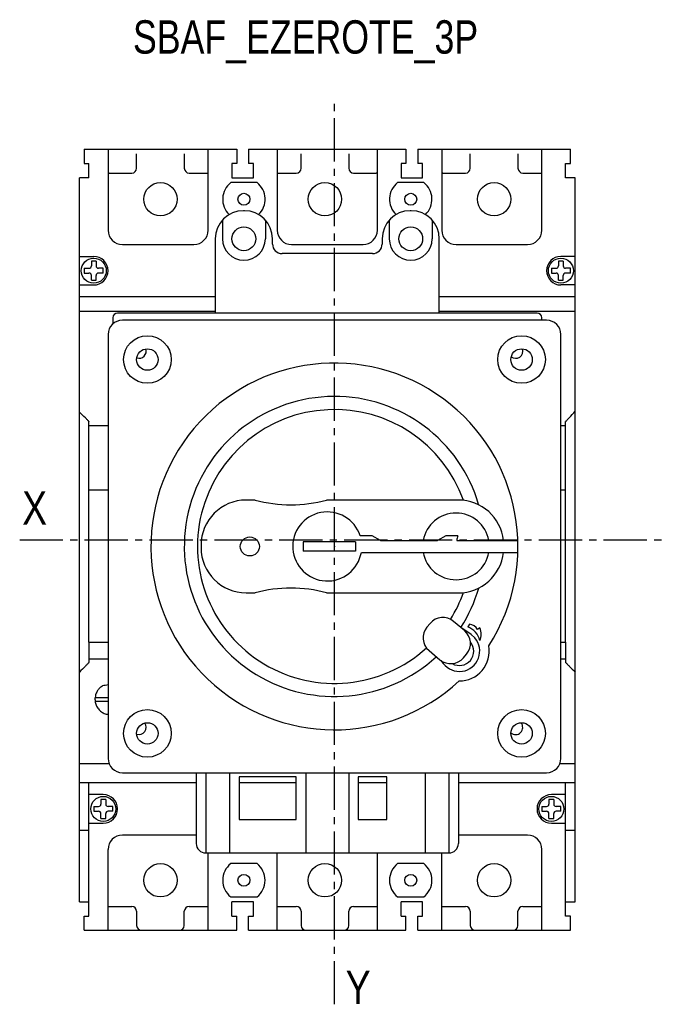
# Model space of a CAD drawing. Extents: x -741 to 1164, y -3289 to 616.
# Tile 47 of 65: x 186 to 321, y -565 to -358. Entities that reach past the tile are written whole.
import ezdxf

# ---------------------------------------------------------------- set-up
doc = ezdxf.new("R2010")
doc.units = 0
doc.header["$LTSCALE"] = 1.21
doc.header["$MEASUREMENT"] = 0
doc.linetypes.add('AXES2', pattern=[1.125, 0.75, -0.125, 0.125, -0.125])
doc.layers.get('0').update_dxf_attribs({"linetype": 'CONTINUOUS'})
doc.layers.add('AXE', color=80, linetype='AXES2')
doc.layers.add('COTATION1', color=50, linetype='CONTINUOUS')
doc.styles.get("Standard").update_dxf_attribs({"font": 'txt', "width": 0.8})

msp = doc.modelspace()

# ---------------------------------------------------------------- linework, layer by layer
for p, q in [((199.62697, -385.02048), (231.62697, -385.02048)), ((199.62697, -385.02048), (199.62697, -388.02048)), ((204.62697, -385.02048), (204.62697, -402.02048)), ((210.62697, -389.02048), (210.62697, -386.02048)), ((220.62697, -386.02048), (220.62697, -389.02048)), ((225.62697, -402.02048), (225.62697, -385.02048)), ((231.62697, -385.02048), (231.62697, -388.02048)), ((234.12697, -385.02048), (267.12697, -385.02048)), ((234.12697, -385.02048), (234.12697, -388.02048)), ((240.12697, -385.02048), (240.12697, -402.02048)), ((245.12697, -389.02048), (245.12697, -386.02048)), ((255.12697, -386.02048), (255.12697, -389.02048)), ((261.12697, -402.02048), (261.12697, -385.02048)), ((267.12697, -385.02048), (267.12697, -388.02048)), ((269.62697, -385.02048), (301.62697, -385.02048)), ((269.62697, -385.02048), (269.62697, -388.02048)), ((274.62697, -385.02048), (274.62697, -402.02048)), ((280.62697, -389.02048), (280.62697, -386.02048)), ((290.62697, -386.02048), (290.62697, -389.02048)), ((295.62697, -402.02048), (295.62697, -385.02048)), ((301.62697, -388.02048), (301.62697, -385.02048)), ((199.62697, -388.02048), (200.62697, -388.02048)), ((200.62697, -391.02048), (200.62697, -388.02048)), ((230.62697, -388.02048), (230.62697, -391.02048)), ((231.62697, -388.02048), (230.62697, -388.02048)), ((235.12697, -388.02048), (234.12697, -388.02048)), ((235.12697, -391.02048), (235.12697, -388.02048)), ((266.12697, -388.02048), (266.12697, -391.02048)), ((267.12697, -388.02048), (266.12697, -388.02048)), ((270.62697, -388.02048), (269.62697, -388.02048)), ((270.62697, -391.02048), (270.62697, -388.02048)), ((300.62697, -388.02048), (301.62697, -388.02048)), ((300.62697, -391.02048), (300.62697, -388.02048)), ((204.87697, -390.02048), (209.62697, -390.02048)), ((221.62697, -390.02048), (225.62697, -390.02048)), ((240.12697, -390.02048), (244.12697, -390.02048)), ((256.12697, -390.02048), (260.87697, -390.02048)), ((274.87697, -390.02048), (279.62697, -390.02048)), ((291.62697, -390.02048), (295.62697, -390.02048)), ((200.62697, -391.02048), (198.62697, -391.02048)), ((198.62697, -415.96988), (198.62697, -391.02048)), ((235.87697, -392.02048), (230.37697, -392.02048)), ((230.62697, -391.02048), (235.12697, -391.02048)), ((270.87697, -392.02048), (265.37697, -392.02048)), ((266.12697, -391.02048), (270.62697, -391.02048)), ((302.62697, -391.02048), (300.62697, -391.02048)), ((302.62697, -543.02048), (302.62697, -391.02048)), ((233.22697, -397.92048), (233.02697, -397.92048)), ((268.22697, -397.92048), (268.02697, -397.92048)), ((228.59978, -399.92048), (228.62697, -399.92048)), ((228.62697, -399.92048), (228.62697, -403.82048)), ((237.62697, -399.92048), (237.65416, -399.92048)), ((237.62697, -399.92048), (237.62697, -403.82048)), ((263.59978, -399.92048), (263.62697, -399.92048)), ((263.62697, -399.92048), (263.62697, -403.82048)), ((272.62697, -399.92048), (272.65416, -399.92048)), ((272.62697, -399.92048), (272.62697, -403.82048)), ((207.62697, -405.02048), (222.62697, -405.02048)), ((227.12697, -403.82048), (227.12697, -419.42048)), ((239.12697, -404.92048), (239.12697, -403.82048)), ((243.12697, -405.02048), (258.12697, -405.02048)), ((262.12697, -403.82048), (262.12697, -404.92048)), ((274.12697, -419.42048), (274.12697, -403.82048)), ((277.62697, -405.02048), (292.62697, -405.02048)), ((260.12697, -406.92048), (241.12697, -406.92048)), ((198.66697, -407.52048), (201.62697, -407.52048)), ((201.12697, -408.52048), (201.12697, -409.52048)), ((202.12697, -408.52048), (201.12697, -408.52048)), ((202.12697, -408.52048), (202.12697, -409.52048)), ((299.12697, -408.52048), (299.12697, -409.52048)), ((300.12697, -408.52048), (299.12697, -408.52048)), ((302.58697, -407.52048), (299.62697, -407.52048)), ((300.12697, -408.52048), (300.12697, -409.52048)), ((199.62697, -410.02048), (199.62697, -411.02048)), ((199.62697, -410.02048), (200.62697, -410.02048)), ((199.62697, -411.02048), (200.62697, -411.02048)), ((203.62697, -410.02048), (202.62697, -410.02048)), ((203.62697, -411.02048), (202.62697, -411.02048)), ((203.62697, -411.02048), (203.62697, -410.02048)), ((297.62697, -410.02048), (297.62697, -411.02048)), ((297.62697, -410.02048), (298.62697, -410.02048)), ((297.62697, -411.02048), (298.62697, -411.02048)), ((301.62697, -410.02048), (300.62697, -410.02048)), ((301.62697, -411.02048), (300.62697, -411.02048)), ((301.62697, -411.02048), (301.62697, -410.02048)), ((201.12697, -412.52048), (201.12697, -411.52048)), ((201.12697, -412.52048), (202.12697, -412.52048)), ((202.12697, -412.52048), (202.12697, -411.52048)), ((299.12697, -412.52048), (299.12697, -411.52048)), ((299.12697, -412.52048), (300.12697, -412.52048)), ((300.12697, -412.52048), (300.12697, -411.52048)), ((198.66697, -413.52048), (201.62697, -413.52048)), ((302.58697, -413.52048), (299.62697, -413.52048)), ((198.62697, -415.97403), (227.12697, -415.97403)), ((198.62697, -543.02048), (198.62697, -415.97403)), ((274.12697, -415.97403), (302.62697, -415.97403)), ((198.62697, -418.98644), (227.12697, -418.98644)), ((294.62697, -419.42048), (206.62697, -419.42048)), ((274.12697, -418.98644), (302.62697, -418.98644)), ((205.62697, -420.42048), (205.62697, -421.73008)), ((296.62697, -420.92048), (207.62697, -420.92048)), ((295.62697, -420.92048), (295.62697, -420.42048)), ((204.62697, -423.92048), (204.62697, -512.92048)), ((299.62697, -512.92048), (299.62697, -423.92048)), ((200.62697, -488.50658), (200.62697, -442.19039)), ((300.62697, -488.50658), (300.62697, -442.19039)), ((200.62697, -443.00698), (204.62697, -443.00698)), ((299.62697, -443.00698), (300.62697, -443.00698)), ((200.62697, -456.51017), (204.62697, -456.51017)), ((299.62697, -456.51017), (300.62697, -456.51017)), ((235.48702, -458.67048), (233.62697, -458.67048)), ((278.12697, -458.67048), (250.48702, -458.67048)), ((260.019, -466.17048), (257.519, -466.17048)), ((261.7684, -467.17048), (260.019, -466.17048)), ((261.7684, -467.17048), (273.7684, -467.17048)), ((275.5178, -466.17048), (273.7684, -467.17048)), ((278.0178, -466.17048), (275.5178, -466.17048)), ((277.7684, -467.17048), (290.60667, -467.17048)), ((224.12697, -468.17048), (224.12697, -468.67048)), ((256.54267, -467.41825), (245.57419, -467.42048)), ((245.57419, -467.42048), (245.57419, -469.42048)), ((256.54267, -467.41825), (256.54305, -469.42048)), ((256.54305, -469.42048), (245.57419, -469.42048)), ((257.7684, -469.67048), (290.60667, -469.67048)), ((233.62697, -478.17048), (235.48702, -478.17048)), ((250.48702, -478.17048), (278.12697, -478.17048)), ((272.17401, -484.58924), (271.53122, -485.35529)), ((279.40306, -486.08621), (277.10492, -484.15784)), ((280.78354, -486.93929), (278.63623, -485.43546)), ((280.43238, -484.76712), (280.07965, -485.29048)), ((282.63678, -485.53691), (282.14691, -485.88681)), ((281.55974, -487.63993), (280.78354, -486.93929)), ((200.62697, -488.50769), (204.62697, -488.50769)), ((200.62697, -488.50769), (200.62697, -492.78996)), ((299.62697, -488.50769), (300.62697, -488.50769)), ((300.62697, -488.50769), (300.62697, -492.78996)), ((200.62697, -492.00655), (204.62697, -492.00655)), ((271.96262, -490.2862), (274.26075, -492.21456)), ((279.19167, -491.78316), (279.83445, -491.01712)), ((299.62697, -492.00655), (300.62697, -492.00655)), ((274.47764, -492.35273), (274.95754, -492.98639)), ((201.90615, -500.14548), (204.62697, -500.14548)), ((201.89868, -500.89548), (204.62697, -500.89548)), ((198.62697, -513.98563), (204.82243, -513.98563)), ((299.43152, -513.98563), (302.62697, -513.98563)), ((207.62697, -515.92048), (296.62697, -515.92048)), ((223.12697, -515.92048), (223.12697, -530.78448)), ((225.12697, -515.92048), (225.12697, -532.78448)), ((230.12697, -515.92048), (230.12697, -532.78448)), ((232.12697, -516.78448), (232.12697, -525.78448)), ((244.12697, -516.78448), (232.12697, -516.78448)), ((244.12697, -525.78448), (244.12697, -516.78448)), ((246.12697, -515.92048), (246.12697, -532.78448)), ((255.12697, -515.92048), (255.12697, -532.78448)), ((257.12697, -516.78448), (257.12697, -525.78448)), ((263.12697, -516.78448), (257.12697, -516.78448)), ((263.12697, -525.78448), (263.12697, -516.78448)), ((271.12697, -515.92048), (271.12697, -532.78448)), ((276.12697, -515.92048), (276.12697, -532.78448)), ((278.12697, -515.92048), (278.12697, -530.78448)), ((198.62697, -517.969), (223.12697, -517.969)), ((200.62697, -546.02048), (200.62697, -517.969)), ((232.12697, -517.969), (244.12697, -517.969)), ((257.12697, -517.969), (263.12697, -517.969)), ((278.12697, -517.969), (302.62697, -517.969)), ((300.62697, -546.02048), (300.62697, -517.969)), ((203.62697, -520.52048), (200.62697, -520.52048)), ((300.62697, -520.52048), (297.62697, -520.52048)), ((201.62697, -523.02048), (202.62697, -523.02048)), ((201.62697, -523.02048), (201.62697, -524.02048)), ((204.12697, -521.52048), (203.12697, -521.52048)), ((203.12697, -521.52048), (203.12697, -522.52048)), ((204.12697, -521.52048), (204.12697, -522.52048)), ((205.62697, -523.02048), (204.62697, -523.02048)), ((205.62697, -524.02048), (205.62697, -523.02048)), ((295.62697, -523.02048), (296.62697, -523.02048)), ((295.62697, -523.02048), (295.62697, -524.02048)), ((298.12697, -521.52048), (297.12697, -521.52048)), ((297.12697, -521.52048), (297.12697, -522.52048)), ((298.12697, -521.52048), (298.12697, -522.52048)), ((299.62697, -523.02048), (298.62697, -523.02048)), ((299.62697, -524.02048), (299.62697, -523.02048)), ((201.62697, -524.02048), (202.62697, -524.02048)), ((203.12697, -525.52048), (203.12697, -524.52048)), ((204.12697, -525.52048), (204.12697, -524.52048)), ((205.62697, -524.02048), (204.62697, -524.02048)), ((295.62697, -524.02048), (296.62697, -524.02048)), ((297.12697, -525.52048), (297.12697, -524.52048)), ((298.12697, -525.52048), (298.12697, -524.52048)), ((299.62697, -524.02048), (298.62697, -524.02048)), ((200.62697, -526.52048), (203.62697, -526.52048)), ((203.12697, -525.52048), (204.12697, -525.52048)), ((232.12697, -525.78448), (244.12697, -525.78448)), ((257.12697, -525.78448), (263.12697, -525.78448)), ((297.12697, -525.52048), (298.12697, -525.52048)), ((297.62697, -526.52048), (300.62697, -526.52048)), ((198.62697, -527.96892), (200.62697, -527.96892)), ((222.62697, -529.02048), (207.62697, -529.02048)), ((292.62697, -529.02048), (278.12697, -529.02048)), ((300.62697, -527.96892), (302.62697, -527.96892)), ((204.62697, -549.02048), (204.62697, -532.02048)), ((225.12697, -532.78448), (276.12697, -532.78448)), ((225.62697, -549.02048), (225.62697, -532.78448)), ((240.12697, -549.02048), (240.12697, -532.78448)), ((261.12697, -549.02048), (261.12697, -532.78448)), ((274.62697, -549.02048), (274.62697, -532.78448)), ((295.62697, -549.02048), (295.62697, -532.02048)), ((235.87697, -535.02048), (230.37697, -535.02048)), ((270.87697, -535.02048), (265.37697, -535.02048)), ((198.62697, -543.02048), (200.62697, -543.02048)), ((230.37697, -542.02048), (235.87697, -542.02048)), ((235.12697, -543.02048), (230.62697, -543.02048)), ((230.62697, -546.02048), (230.62697, -543.02048)), ((235.12697, -546.02048), (235.12697, -543.02048)), ((265.37697, -542.02048), (270.87697, -542.02048)), ((270.62697, -543.02048), (266.12697, -543.02048)), ((266.12697, -546.02048), (266.12697, -543.02048)), ((270.62697, -546.02048), (270.62697, -543.02048)), ((300.62697, -543.02048), (302.62697, -543.02048)), ((204.87697, -544.02048), (209.62697, -544.02048)), ((210.62697, -545.02048), (210.62697, -548.02048)), ((220.62697, -548.02048), (220.62697, -545.02048)), ((221.62697, -544.02048), (225.62697, -544.02048)), ((240.12697, -544.02048), (244.12697, -544.02048)), ((245.12697, -545.02048), (245.12697, -548.02048)), ((255.12697, -548.02048), (255.12697, -545.02048)), ((256.12697, -544.02048), (260.87697, -544.02048)), ((274.87697, -544.02048), (279.62697, -544.02048)), ((280.62697, -545.02048), (280.62697, -548.02048)), ((290.62697, -548.02048), (290.62697, -545.02048)), ((291.62697, -544.02048), (295.62697, -544.02048)), ((199.62697, -546.02048), (200.62697, -546.02048)), ((199.62697, -549.02048), (199.62697, -546.02048)), ((230.62697, -546.02048), (231.62697, -546.02048)), ((231.62697, -549.02048), (231.62697, -546.02048)), ((234.12697, -546.02048), (235.12697, -546.02048)), ((234.12697, -549.02048), (234.12697, -546.02048)), ((266.12697, -546.02048), (267.12697, -546.02048)), ((267.12697, -549.02048), (267.12697, -546.02048)), ((269.62697, -546.02048), (270.62697, -546.02048)), ((269.62697, -549.02048), (269.62697, -546.02048)), ((301.62697, -546.02048), (300.62697, -546.02048)), ((301.62697, -549.02048), (301.62697, -546.02048)), ((199.62697, -549.02048), (231.62697, -549.02048)), ((234.12697, -549.02048), (267.12697, -549.02048)), ((269.62697, -549.02048), (301.62697, -549.02048))]:
    msp.add_line(p, q)
for centre, radius in [((215.62697, -395.52048), 3.5), ((250.12697, -395.52048), 3.5), ((285.62697, -395.52048), 3.5), ((233.12697, -395.52048), 1.25), ((268.12697, -395.52048), 1.25), ((233.12697, -403.82048), 2.5), ((268.12697, -403.82048), 2.5), ((201.62697, -410.52048), 2.625), ((299.62697, -410.52048), 2.625), ((212.87697, -429.17048), 5), ((291.37697, -429.17048), 5), ((212.87697, -429.17048), 2.25), ((291.37697, -429.17048), 2.25), ((234.37697, -468.42048), 2), ((212.87697, -507.67048), 5), ((291.37697, -507.67048), 5), ((212.87697, -507.67048), 2.25), ((291.37697, -507.67048), 2.25), ((203.62697, -523.52048), 2.625), ((297.62697, -523.52048), 2.625), ((215.62697, -538.52048), 3.5), ((250.12697, -538.52048), 3.5), ((285.62697, -538.52048), 3.5), ((233.12697, -538.52048), 1.25), ((268.12697, -538.52048), 1.25)]:
    msp.add_circle(centre, radius)
for centre, radius, start, end in [((204.87697, -391.02048), 1, 90, 104.5083859), ((209.62697, -389.02048), 1, 270, 0), ((221.62697, -389.02048), 1, 180, 270), ((244.12697, -389.02048), 1, 270, 0), ((256.12697, -389.02048), 1, 180, 270), ((260.87697, -391.02048), 1, 75.4918343, 90), ((274.87697, -391.02048), 1, 90, 104.5083859), ((279.62697, -389.02048), 1, 270, 0), ((291.62697, -389.02048), 1, 180, 270), ((233.12697, -395.52048), 4.45112, 128.1572266, 226.1506097), ((233.12697, -395.52048), 4.45112, 313.8493903, 51.8427734), ((268.12697, -395.52048), 4.45112, 128.1572266, 226.1506097), ((268.12697, -395.52048), 4.45112, 313.8493903, 51.8427734), ((233.02697, -403.82048), 5.9, 90, 180), ((233.22697, -403.82048), 5.9, 0, 90), ((268.02697, -403.82048), 5.9, 90, 180), ((268.22697, -403.82048), 5.9, 0, 90), ((207.62697, -402.02048), 3, 180, 270), ((222.62697, -402.02048), 3, 270, 0), ((243.12697, -402.02048), 3, 180, 270), ((258.12697, -402.02048), 3, 270, 0), ((277.62697, -402.02048), 3, 180, 270), ((292.62697, -402.02048), 3, 270, 0), ((233.12697, -403.82048), 4.5, 180, 0), ((241.12697, -404.92048), 2, 180, 270), ((260.12697, -404.92048), 2, 270, 0), ((268.12697, -403.82048), 4.5, 180, 0), ((201.62697, -410.52048), 3, 270, 90), ((299.62697, -410.52048), 3, 90, 270), ((200.62697, -409.52048), 0.5, 270, 0), ((200.62697, -411.52048), 0.5, 0, 90), ((202.62697, -409.52048), 0.5, 180, 270), ((202.62697, -411.52048), 0.5, 90, 180), ((298.62697, -409.52048), 0.5, 270, 0), ((298.62697, -411.52048), 0.5, 0, 90), ((300.62697, -409.52048), 0.5, 180, 270), ((300.62697, -411.52048), 0.5, 90, 180), ((206.62697, -420.42048), 1, 90, 180), ((294.62697, -420.42048), 1, 0, 90), ((207.62697, -423.92048), 3, 90, 180), ((296.62697, -423.92048), 3, 0, 90), ((211.12697, -427.42048), 1.5, 252.3744254, 18.4658131), ((290.12697, -427.42048), 1.5, 232.0691382, 18.5755913), ((252.12697, -468.42048), 38.5, 327.202409, 312.797591), ((252.12697, -468.42048), 31.5, 16.1747635, 312.6937269), ((252.12697, -468.42048), 28.75, 19.6964024, 312.173994), ((233.62697, -468.17048), 9.5, 90, 180), ((242.98702, -431.04548), 28.625, 254.8107133, 285.1892867), ((278.12697, -468.17048), 9.5, 6.0423284, 90), ((250.62697, -468.42048), 7.25, 18.0800126, 350.0718082), ((277.62697, -468.42048), 7, 10.2865606, 169.7134394), ((284.90983, -468.42048), 7.25, 161.9199874, 170.0718082), ((233.62697, -468.67048), 9.5, 180, 270), ((277.62697, -468.42048), 7, 190.2865606, 349.7134394), ((278.12697, -468.67048), 9.5, 270, 353.9576716), ((242.98702, -505.79548), 28.625, 74.8107133, 105.1892867), ((252.12697, -468.42048), 31.5, 327.3056079, 343.9084739), ((252.12697, -468.42048), 28.75, 327.826006, 340.3035976), ((274.85517, -486.839), 3.5, 50, 140), ((274.21238, -487.60504), 3.5, 140, 230), ((278.67697, -489.10048), 4.06, 12.8074256, 69.7884913), ((280.28344, -486.86772), 2.10587, 27.7616911, 85.9443173), ((279.44444, -486.86772), 3.45862, 337.3347658, 22.630076), ((278.34555, -490.42048), 4.25, 217.1384452, 40.8626088), ((277.1533, -488.76736), 3.5, 320, 50), ((278.34555, -490.42048), 3, 239.9789282, 40.03793), ((278.34555, -490.42048), 6.25, 269.4382487, 10.5617513), ((276.51051, -489.53341), 3.5, 230, 320), ((211.12697, -506.42048), 1.5, 252, 37.3210271), ((290.12697, -506.42048), 1.5, 228.6626894, 41.1498082), ((207.62697, -512.92048), 3, 180, 270), ((296.62697, -512.92048), 3, 270, 0), ((203.62697, -523.52048), 3, 270, 90), ((297.62697, -523.52048), 3, 90, 270), ((202.62697, -522.52048), 0.5, 270, 0), ((204.62697, -522.52048), 0.5, 180, 270), ((296.62697, -522.52048), 0.5, 270, 0), ((298.62697, -522.52048), 0.5, 180, 270), ((202.62697, -524.52048), 0.5, 0, 90), ((204.62697, -524.52048), 0.5, 90, 180), ((296.62697, -524.52048), 0.5, 0, 90), ((298.62697, -524.52048), 0.5, 90, 180), ((207.62697, -532.02048), 3, 90, 180), ((222.62697, -532.02048), 3, 80.4059318, 90), ((292.62697, -532.02048), 3, 0, 90), ((225.12697, -530.78448), 2, 180, 270), ((276.12697, -530.78448), 2, 270, 0), ((233.12697, -538.52048), 4.45112, 128.1572266, 231.8427734), ((233.12697, -538.52048), 4.45112, 308.1572266, 51.8427734), ((268.12697, -538.52048), 4.45112, 128.1572266, 231.8427734), ((268.12697, -538.52048), 4.45112, 308.1572266, 51.8427734), ((204.87697, -543.02048), 1, 255.4916141, 270), ((209.62697, -545.02048), 1, 0, 90), ((221.62697, -545.02048), 1, 90, 180), ((244.12697, -545.02048), 1, 0, 90), ((256.12697, -545.02048), 1, 90, 180), ((260.87697, -543.02048), 1, 270, 284.5081657), ((274.87697, -543.02048), 1, 255.4916141, 270), ((279.62697, -545.02048), 1, 0, 90), ((291.62697, -545.02048), 1, 90, 180), ((211.62697, -548.02048), 1, 180, 270), ((219.62697, -548.02048), 1, 270, 0), ((246.12697, -548.02048), 1, 180, 270), ((254.12697, -548.02048), 1, 270, 0), ((281.62697, -548.02048), 1, 180, 270), ((289.62697, -548.02048), 1, 270, 0)]:
    msp.add_arc(centre, radius, start, end)
for points in [[(200.49179, -442.03332), (200.3125, -441.8531), (200.0976, -441.63756), (199.86431, -441.40391), (198.62697, -440.25807)], [(300.76215, -442.03332), (300.94144, -441.8531), (301.15634, -441.63756), (301.38963, -441.40391), (302.62697, -440.03309)], [(200.60755, -442.15036), (200.49179, -442.03332)], [(200.60755, -442.15036), (200.61832, -442.1636), (200.62481, -442.17697), (200.62697, -442.19039)], [(300.64639, -442.15036), (300.63562, -442.1636), (300.62914, -442.17697), (300.62697, -442.19039)], [(300.64639, -442.15036), (300.76215, -442.03332)], [(200.49179, -492.94286), (200.3125, -493.12121), (200.0976, -493.33547), (199.86431, -493.56838), (198.62697, -494.80645)], [(200.60755, -492.82837), (200.49179, -492.94286)], [(200.60755, -492.82837), (200.61832, -492.81566), (200.62481, -492.80284), (200.62697, -492.78996)], [(300.64639, -492.82837), (300.63562, -492.81566), (300.62914, -492.80284), (300.62697, -492.78996)], [(300.64639, -492.82837), (300.76215, -492.94286)], [(300.76215, -492.94286), (300.94144, -493.12121), (301.15634, -493.33547), (301.38963, -493.56838), (302.62697, -494.79864)], [(202.85033, -498.16641), (202.71242, -498.31035)], [(203.48418, -497.68166), (203.11011, -497.93728), (202.85033, -498.16641)], [(204.62697, -497.48577), (203.48418, -497.68166)], [(201.8948, -500.14588), (201.88667, -500.23482), (201.87701, -500.48475)], [(202.02601, -499.51288), (201.8948, -500.14588)], [(202.14151, -499.20149), (202.07621, -499.36534), (202.02601, -499.51288)], [(202.35583, -498.78783), (202.14151, -499.20149)], [(202.71242, -498.31035), (202.49447, -498.57986), (202.35583, -498.78783)], [(201.87701, -500.48475), (201.90293, -500.89548)]]:
    msp.add_spline(points, degree=3)
msp.add_open_spline([(201.90293, -500.89548), (201.91431, -500.97153), (201.96956, -501.34098), (202.1971, -501.98247), (202.71128, -502.72122), (203.40863, -503.2926), (204.07951, -503.58582), (204.49828, -503.67695), (204.62697, -503.69698)], degree=3, knots=[0, 0, 0, 0, 0.230647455, 1.120547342, 2.010448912, 2.900352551, 3.790258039, 4.179750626, 4.179750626, 4.179750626, 4.179750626])
at = {"layer": 'AXE', "ltscale": 10}
for p, q in [((252.12697, -564.55432), (252.12697, -375.14872)), ((186.09236, -467.02048), (320.9044, -467.02048))]:
    msp.add_line(p, q, dxfattribs=at)
at = {"layer": 'COTATION1'}
msp.add_point((252.12697, -468.42048), dxfattribs=at)

# ---------------------------------------------------------------- texts
at = {"insert": (209.85884, -357.94533), "char_height": 7, "width": 122.1555, "attachment_point": 1}
msp.add_mtext('SBAF_EZEROTE_3P', dxfattribs=at)
at = {"layer": 'AXE', "ltscale": 10, "char_height": 7, "width": 3.0661, "attachment_point": 1}
for s, insert in [('{\\fArial|b0|i0|c0|p34;X}', (186.61322, -456.85077)), ('{\\fArial|b0|i0|c0|p34;Y}', (254.47976, -557.51788))]:
    msp.add_mtext(s, dxfattribs=dict(at, insert=insert))

doc.saveas('drawing.dxf')
